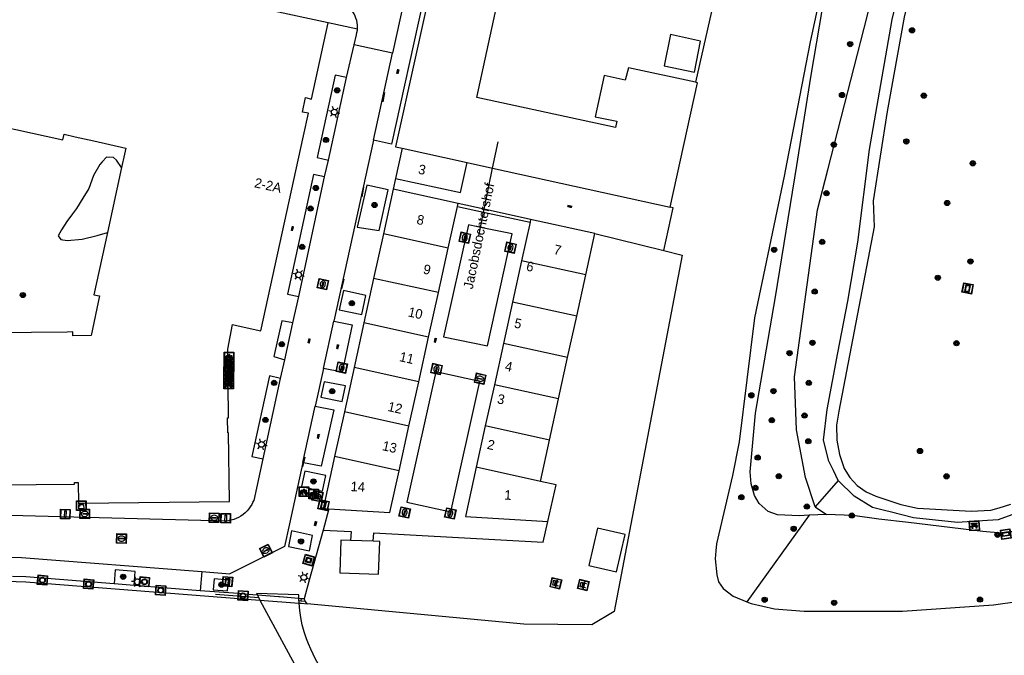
# Model space of a CAD drawing. Header units: metres. Extents: x 93870 to 95789, y 463036 to 464040.
# Tile 123 of 256: x 94387 to 94489, y 463469 to 463535. Entities that reach past the tile are written whole.
import ezdxf
from ezdxf.enums import TextEntityAlignment as Align

# ---------------------------------------------------------------- set-up
doc = ezdxf.new("R2010")
doc.units = ezdxf.units.M
doc.header["$LTSCALE"] = 25.4
for name, color, linetype in [('B_BEBOUWINGSGRENS_0', 1, 'Continuous'), ('B_TUSSENMUUR_0', 7, 'Continuous'), ('G_GRENS_ALGEMEEN_0', 7, 'Continuous'), ('K_KUNSTWERKGRENS_1', 1, 'Continuous'), ('Q_BANK_0', 7, 'Continuous'), ('Q_BOOM_0', 3, 'Continuous'), ('Q_BRANDKRAAN_0', 5, 'Continuous'), ('Q_CAI-KAST_0', 10, 'Continuous'), ('Q_FIETSENREK_0', 6, 'Continuous'), ('Q_INFORMATIEBORD_0', 7, 'Continuous'), ('Q_INSPECTIE_OF_RIOOLPUT_0', 253, 'Continuous'), ('Q_KOLK_0', 254, 'Continuous'), ('Q_KUNSTOBJECT_0', 7, 'Continuous'), ('Q_LICHTMAST_0', 2, 'Continuous'), ('Q_LIJNAFWATERING_LIJN_0', 7, 'Continuous'), ('Q_MEERRING_0', 7, 'Continuous'), ('Q_STRAATNAAMBORD_0', 7, 'Continuous'), ('S_GBKN_SYMBOOL_OV_GROOT_0', 7, 'Continuous'), ('T_CULTUURGRENS_0', 76, 'Continuous'), ('T_HEK_0', 57, 'Continuous'), ('T_HEK_LIJN_0', 6, 'Continuous'), ('V_WEGGRENS_0', 7, 'Continuous'), ('W_WATERGRENS_0', 5, 'Continuous'), ('Z_GBKN_HUISNUMMER_0', 252, 'Continuous'), ('Z_STRAATNAAM_0', 252, 'Continuous')]:
    doc.layers.add(name, color=color, linetype=linetype)
doc.layers.add('Q_PAAL_STEEN_0', color=7, linetype='Continuous', true_color=0xa97373)

# ---------------------------------------------------------------- blocks, each defined once
blk = doc.blocks.new('Q_INFORMATIEBORD')
for points in [[(-0.5, 0.5), (0.5, 0.5), (0.5, -0.5), (-0.5, -0.5)], [(-0.37, 0.22), (0.36, 0.22), (0.36, -0.21), (-0.37, -0.21)]]:
    blk.add_lwpolyline(points, close=True)
for points in [[(-0.44, 0.46), (0.44, 0.46, -0.414214), (0.46, 0.44), (0.46, -0.44, -0.414214), (0.44, -0.46), (-0.44, -0.46, -0.414214), (-0.46, -0.44), (-0.46, 0.44), (-0.46, 0.44), (-0.46, 0.45), (-0.46, 0.45), (-0.46, 0.45), (-0.46, 0.45), (-0.46, 0.45), (-0.46, 0.45), (-0.46, 0.46), (-0.46, 0.46), (-0.46, 0.46), (-0.45, 0.46), (-0.45, 0.46), (-0.45, 0.46), (-0.45, 0.46), (-0.45, 0.46), (-0.45, 0.46), (-0.44, 0.46), (-0.44, 0.46)], [(-0.29, 0.16), (0.28, 0.16, -0.414214), (0.3, 0.14), (0.3, -0.13, -0.414214), (0.28, -0.16), (-0.29, -0.16, -0.414214), (-0.31, -0.13), (-0.31, 0.14), (-0.31, 0.14), (-0.31, 0.14), (-0.31, 0.14), (-0.31, 0.15), (-0.31, 0.15), (-0.31, 0.15), (-0.3, 0.15), (-0.3, 0.15), (-0.3, 0.15), (-0.3, 0.16), (-0.3, 0.16), (-0.3, 0.16), (-0.3, 0.16), (-0.29, 0.16), (-0.29, 0.16), (-0.29, 0.16), (-0.29, 0.16), (-0.29, 0.16)]]:
    blk.add_lwpolyline(points, format="xyb")
blk = doc.blocks.new('Q_STRAATNAAMBORD')
for points in [[(-0.5, 0.5), (0.5, 0.5), (0.5, -0.5), (-0.5, -0.5)], [(-0.37, 0.22), (0.36, 0.22), (0.36, -0.21), (-0.37, -0.21)]]:
    blk.add_lwpolyline(points, close=True)
for points in [[(-0.44, 0.46), (0.44, 0.46, -0.414214), (0.46, 0.44), (0.46, -0.44, -0.414214), (0.44, -0.46), (-0.44, -0.46, -0.414214), (-0.46, -0.44), (-0.46, 0.44), (-0.46, 0.44), (-0.46, 0.45), (-0.46, 0.45), (-0.46, 0.45), (-0.46, 0.45), (-0.46, 0.45), (-0.46, 0.45), (-0.46, 0.46), (-0.46, 0.46), (-0.46, 0.46), (-0.45, 0.46), (-0.45, 0.46), (-0.45, 0.46), (-0.45, 0.46), (-0.45, 0.46), (-0.45, 0.46), (-0.44, 0.46), (-0.44, 0.46)], [(-0.29, 0.16), (0.28, 0.16, -0.414214), (0.3, 0.14), (0.3, -0.13, -0.414214), (0.28, -0.16), (-0.29, -0.16, -0.414214), (-0.31, -0.13), (-0.31, 0.14), (-0.31, 0.14), (-0.31, 0.14), (-0.31, 0.14), (-0.31, 0.15), (-0.31, 0.15), (-0.31, 0.15), (-0.3, 0.15), (-0.3, 0.15), (-0.3, 0.15), (-0.3, 0.16), (-0.3, 0.16), (-0.3, 0.16), (-0.3, 0.16), (-0.29, 0.16), (-0.29, 0.16), (-0.29, 0.16), (-0.29, 0.16), (-0.29, 0.16)]]:
    blk.add_lwpolyline(points, format="xyb")
blk = doc.blocks.new('Q_CAI-KAST')
for points in [[(-0.5, 0.5), (0.5, 0.5), (0.5, -0.5), (-0.5, -0.5)], [(-0.26, 0.26), (0.25, 0.26), (0.25, 0.19), (-0.26, 0.19)], [(-0.26, 0.11), (0.25, 0.11), (0.25, -0.33), (-0.26, -0.33)]]:
    blk.add_lwpolyline(points, close=True)
blk.add_lwpolyline([(-0.44, 0.46), (0.44, 0.46, -0.414214), (0.46, 0.44), (0.46, -0.44, -0.414214), (0.44, -0.46), (-0.44, -0.46, -0.414214), (-0.46, -0.44), (-0.46, 0.44), (-0.46, 0.44), (-0.46, 0.45), (-0.46, 0.45), (-0.46, 0.45), (-0.46, 0.45), (-0.46, 0.45), (-0.46, 0.45), (-0.46, 0.46), (-0.46, 0.46), (-0.46, 0.46), (-0.45, 0.46), (-0.45, 0.46), (-0.45, 0.46), (-0.45, 0.46), (-0.45, 0.46), (-0.45, 0.46), (-0.44, 0.46), (-0.44, 0.46)], format="xyb")
blk.add_circle((-0.18, -0.03), 0.0354)
blk = doc.blocks.new('Q_LICHTMAST')
for points in [[(-0.26, 0.15), (-0.52, 0.3)], [(0, 0.3), (0, 0.6)], [(0.26, 0.15), (0.52, 0.3)], [(-0.26, -0.15), (-0.52, -0.3)], [(0, -0.3), (0, -0.6)], [(0.26, -0.15), (0.52, -0.3)]]:
    blk.add_lwpolyline(points)
blk.add_circle((0, 0), 0.3)
blk = doc.blocks.new('Q_PAAL_STEEN')
for points in [[(-0.5, 0.5), (0.5, 0.5), (0.5, -0.5), (-0.5, -0.5)], [(-0.08, 0.33), (0.07, 0.33), (0.07, -0.33), (-0.08, -0.33)]]:
    blk.add_lwpolyline(points, close=True)
blk.add_lwpolyline([(-0.44, 0.46), (0.44, 0.46, -0.414214), (0.46, 0.44), (0.46, -0.44, -0.414214), (0.44, -0.46), (-0.44, -0.46, -0.414214), (-0.46, -0.44), (-0.46, 0.44), (-0.46, 0.44), (-0.46, 0.45), (-0.46, 0.45), (-0.46, 0.45), (-0.46, 0.45), (-0.46, 0.45), (-0.46, 0.45), (-0.46, 0.46), (-0.46, 0.46), (-0.46, 0.46), (-0.45, 0.46), (-0.45, 0.46), (-0.45, 0.46), (-0.45, 0.46), (-0.45, 0.46), (-0.45, 0.46), (-0.44, 0.46), (-0.44, 0.46)], format="xyb")
blk = doc.blocks.new('Q_KOLK')
blk.add_lwpolyline([(-0.5, 0.5), (0.5, 0.5), (0.5, -0.5), (-0.5, -0.5)], close=True)
for points in [[(-0.44, 0.46), (0.44, 0.46, -0.414214), (0.46, 0.44), (0.46, -0.44, -0.414214), (0.44, -0.46), (-0.44, -0.46, -0.414214), (-0.46, -0.44), (-0.46, 0.44, -0.414214), (-0.44, 0.46)], [(-0.34, 0.1, 0.380426), (-0.28, -0.18)], [(-0.01, 0.27, 0.240218), (-0.34, 0.1)], [(-0.19, 0.04, 0.853344), (-0.19, -0.03)], [(0.33, 0.11, 0.240191), (-0.01, 0.27)], [(0.18, -0.03, 0.849746), (0.18, 0.04)], [(0.27, -0.18, 0.380426), (0.33, 0.11)], [(-0.28, -0.18, 0.148452), (0.01, -0.26)], [(0.01, -0.26, 0.131742), (0.27, -0.18)]]:
    blk.add_lwpolyline(points, format="xyb")
for points in [[(-0.19, 0.04), (0.18, 0.04)], [(0.18, -0.03), (-0.19, -0.03)]]:
    blk.add_lwpolyline(points)
blk = doc.blocks.new('Q_INSPECTIE_OF_RIOOLPUT')
blk.add_lwpolyline([(-0.5, 0.5), (0.5, 0.5), (0.5, -0.5), (-0.5, -0.5)], close=True)
for points in [[(-0.44, 0.46), (0.44, 0.46, -0.414214), (0.46, 0.44), (0.46, -0.44, -0.414214), (0.44, -0.46), (-0.44, -0.46, -0.414214), (-0.46, -0.44), (-0.46, 0.44), (-0.46, 0.44), (-0.46, 0.45), (-0.46, 0.45), (-0.46, 0.45), (-0.46, 0.45), (-0.46, 0.45), (-0.46, 0.45), (-0.46, 0.46), (-0.46, 0.46), (-0.46, 0.46), (-0.45, 0.46), (-0.45, 0.46), (-0.45, 0.46), (-0.45, 0.46), (-0.45, 0.46), (-0.45, 0.46), (-0.44, 0.46), (-0.44, 0.46)], [(-0.34, 0.1, 0.380426), (-0.28, -0.18)], [(-0.01, 0.27, 0.240218), (-0.34, 0.1)], [(-0.19, 0.04, 0.853344), (-0.19, -0.03)], [(0.33, 0.11, 0.240191), (-0.01, 0.27)], [(0.18, -0.03, 0.849746), (0.18, 0.04)], [(0.27, -0.18, 0.380426), (0.33, 0.11)], [(-0.28, -0.18, 0.148452), (0.01, -0.26)], [(0.01, -0.26, 0.131742), (0.27, -0.18)]]:
    blk.add_lwpolyline(points, format="xyb")
for points in [[(-0.19, 0.04), (0.18, 0.04)], [(0.18, -0.03), (-0.19, -0.03)]]:
    blk.add_lwpolyline(points)
blk = doc.blocks.new('Q_BRANDKRAAN')
blk.add_lwpolyline([(-0.5, 0.5), (0.5, 0.5), (0.5, -0.5), (-0.5, -0.5)], close=True)
for points in [[(-0.44, 0.46), (0.44, 0.46, -0.414214), (0.46, 0.44), (0.46, -0.44, -0.414214), (0.44, -0.46), (-0.44, -0.46, -0.414214), (-0.46, -0.44), (-0.46, 0.44), (-0.46, 0.44), (-0.46, 0.45), (-0.46, 0.45), (-0.46, 0.45), (-0.46, 0.45), (-0.46, 0.45), (-0.46, 0.45), (-0.46, 0.46), (-0.46, 0.46), (-0.46, 0.46), (-0.45, 0.46), (-0.45, 0.46), (-0.45, 0.46), (-0.45, 0.46), (-0.45, 0.46), (-0.45, 0.46), (-0.44, 0.46), (-0.44, 0.46)], [(-0.34, 0.1, 0.380426), (-0.28, -0.18)], [(-0.01, 0.27, 0.240218), (-0.34, 0.1)], [(-0.19, 0.04, 0.853344), (-0.19, -0.03)], [(0.33, 0.11, 0.240191), (-0.01, 0.27)], [(0.18, -0.03, 0.849746), (0.18, 0.04)], [(0.27, -0.18, 0.380426), (0.33, 0.11)], [(-0.28, -0.18, 0.148452), (0.01, -0.26)], [(0.01, -0.26, 0.131742), (0.27, -0.18)]]:
    blk.add_lwpolyline(points, format="xyb")
for points in [[(-0.19, 0.04), (0.18, 0.04)], [(0.18, -0.03), (-0.19, -0.03)]]:
    blk.add_lwpolyline(points)
blk = doc.blocks.new('Q_MEERRING')
blk.add_lwpolyline([(-0.5, 0.5), (0.5, 0.5), (0.5, -0.5), (-0.5, -0.5)], close=True)
blk.add_lwpolyline([(-0.44, 0.46), (0.44, 0.46, -0.414214), (0.46, 0.44), (0.46, -0.44, -0.414214), (0.44, -0.46), (-0.44, -0.46, -0.414214), (-0.46, -0.44), (-0.46, 0.44), (-0.46, 0.44), (-0.46, 0.45), (-0.46, 0.45), (-0.46, 0.45), (-0.46, 0.45), (-0.46, 0.45), (-0.46, 0.45), (-0.46, 0.46), (-0.46, 0.46), (-0.46, 0.46), (-0.45, 0.46), (-0.45, 0.46), (-0.45, 0.46), (-0.45, 0.46), (-0.45, 0.46), (-0.45, 0.46), (-0.44, 0.46), (-0.44, 0.46)], format="xyb")
for radius in [0.3, 0.3, 0.25, 0.25]:
    blk.add_circle((0, 0), radius)
blk = doc.blocks.new('Q_FIETSENREK')
for points in [[(-0.5, 0.5), (0.5, 0.5), (0.5, -0.5), (-0.5, -0.5)], [(-0.06, 0.15), (0.18, 0.05), (0.04, -0.09)]]:
    blk.add_lwpolyline(points, close=True)
for points in [[(-0.44, 0.46), (0.44, 0.46, -0.414214), (0.46, 0.44), (0.46, -0.44, -0.414214), (0.44, -0.46), (-0.44, -0.46, -0.414214), (-0.46, -0.44), (-0.46, 0.44), (-0.46, 0.44), (-0.46, 0.45), (-0.46, 0.45), (-0.46, 0.45), (-0.46, 0.45), (-0.46, 0.45), (-0.46, 0.45), (-0.46, 0.46), (-0.46, 0.46), (-0.46, 0.46), (-0.45, 0.46), (-0.45, 0.46), (-0.45, 0.46), (-0.45, 0.46), (-0.45, 0.46), (-0.45, 0.46), (-0.44, 0.46), (-0.44, 0.46)], [(-0.18, 0.11, 0.847256), (-0.32, -0.14)], [(-0.19, 0.08, 0.842492), (-0.3, -0.12)], [(-0.17, 0.06, 0.053288), (-0.19, 0.08)], [(-0.19, -0.13, 0.502492), (-0.15, 0.04)], [(-0.15, 0.09, 0.06236), (-0.18, 0.11)], [(-0.16, -0.16, 0.494489), (-0.12, 0.07)], [(-0.32, -0.14, 0.089606), (-0.42, -0.35)], [(-0.3, -0.16, 0.110942), (-0.37, -0.35)], [(-0.29, -0.1, 0.006942), (-0.3, -0.12)], [(-0.3, -0.16, 0.02458), (-0.28, -0.17)], [(-0.21, -0.1, 0.381614), (-0.29, -0.1)], [(-0.22, -0.14, 0.533998), (-0.28, -0.14)], [(-0.28, -0.14, 0.009682), (-0.27, -0.14)], [(-0.28, -0.17, 0.148109), (-0.2, -0.17)], [(-0.27, -0.14, 0.120201), (-0.22, -0.14)], [(-0.22, -0.14, 0.003554), (-0.22, -0.14)], [(-0.19, -0.13, 0.017985), (-0.21, -0.1)], [(-0.12, -0.35, 0.075837), (-0.2, -0.17)], [(-0.08, -0.35, 0.094234), (-0.16, -0.16)], [(0.1, -0.16, 0.385208), (0.19, -0.33)], [(0.21, -0.05, 0.224648), (0.11, -0.13)], [(0.13, -0.17, 0.376993), (0.2, -0.3)], [(0.21, -0.09, 0.20829), (0.14, -0.14)], [(0.19, -0.33, 1), (0.29, -0.06)], [(0.2, -0.3, 1), (0.28, -0.09)], [(0.29, -0.06, 0.086253), (0.24, -0.05)], [(0.28, -0.09, 0.079305), (0.24, -0.08)]]:
    blk.add_lwpolyline(points, format="xyb")
for points in [[(-0.17, 0.06), (-0.26, -0.04), (-0.24, -0.06), (-0.15, 0.04)], [(0.08, 0.22), (0, 0.25), (-0.15, 0.09)], [(-0.12, 0.07), (-0.09, 0.11), (0.02, -0.13), (0.1, -0.16)], [(0.24, -0.05), (0.23, 0.05), (0.26, 0.09), (0.3, 0.08), (0.31, 0.11), (0.19, 0.15), (0.18, 0.12), (0.23, 0.1), (0.21, 0.08), (-0.04, 0.17), (0, 0.22), (0.07, 0.19), (0.08, 0.22)], [(0.21, -0.05), (0.2, 0.03), (0.06, -0.11)], [(-0.42, -0.35), (-0.37, -0.35)], [(-0.12, -0.35), (-0.08, -0.35)], [(0.06, -0.11), (0.11, -0.13)], [(0.13, -0.17), (0.25, -0.22), (0.24, -0.08)], [(0.14, -0.14), (0.22, -0.17), (0.21, -0.09)]]:
    blk.add_lwpolyline(points)
blk = doc.blocks.new('Q_BANK')
blk.add_lwpolyline([(-0.5, 0.5), (0.5, 0.5), (0.5, -0.5), (-0.5, -0.5)], close=True)
blk.add_lwpolyline([(-0.44, 0.46), (0.44, 0.46, -0.414214), (0.46, 0.44), (0.46, -0.44, -0.414214), (0.44, -0.46), (-0.44, -0.46, -0.414214), (-0.46, -0.44), (-0.46, 0.44), (-0.46, 0.44), (-0.46, 0.45), (-0.46, 0.45), (-0.46, 0.45), (-0.46, 0.45), (-0.46, 0.45), (-0.46, 0.45), (-0.46, 0.46), (-0.46, 0.46), (-0.46, 0.46), (-0.45, 0.46), (-0.45, 0.46), (-0.45, 0.46), (-0.45, 0.46), (-0.45, 0.46), (-0.45, 0.46), (-0.44, 0.46), (-0.44, 0.46)], format="xyb")
for points in [[(-0.27, 0.02), (-0.37, -0.08)], [(-0.18, 0.13), (-0.27, 0.13), (-0.27, 0.28)], [(-0.27, 0.28), (0.26, 0.28), (0.26, 0.13), (0.17, 0.13)], [(-0.18, 0.02), (-0.27, 0.02)], [(-0.27, 0.02), (-0.18, 0.02)], [(-0.18, 0.02), (-0.18, 0.13)], [(-0.18, 0.13), (-0.14, 0.13)], [(-0.14, 0.13), (-0.14, 0.02)], [(0.13, 0.13), (-0.14, 0.13)], [(0.13, 0.02), (-0.14, 0.02)], [(-0.14, 0.02), (0.13, 0.02)], [(0.13, 0.02), (-0.14, 0.02)], [(-0.14, 0.02), (0.13, 0.02)], [(-0.14, 0.02), (0.13, 0.02)], [(0.13, 0.02), (0.13, 0.13)], [(0.13, 0.13), (0.17, 0.13)], [(0.17, 0.13), (0.17, 0.02)], [(0.17, 0.02), (0.26, 0.02)], [(0.17, 0.02), (0.26, 0.02)], [(0.26, 0.02), (0.36, -0.08)], [(-0.24, -0.08), (-0.37, -0.08)], [(-0.19, -0.08), (-0.19, -0.27), (-0.24, -0.27), (-0.24, -0.08)], [(-0.24, -0.08), (-0.19, -0.08)], [(0.18, -0.08), (-0.19, -0.08)], [(0.23, -0.08), (0.23, -0.27), (0.18, -0.27), (0.18, -0.08)], [(0.18, -0.08), (0.23, -0.08)], [(0.36, -0.08), (0.23, -0.08)]]:
    blk.add_lwpolyline(points)
blk = doc.blocks.new('Q_KUNSTOBJECT')
for points in [[(-0.5, 0.5), (0.5, 0.5), (0.5, -0.5), (-0.5, -0.5)], [(-0.18, 0.18), (0.18, 0.18), (0.18, -0.18), (-0.18, -0.18)]]:
    blk.add_lwpolyline(points, close=True)
for points in [[(-0.44, 0.46), (0.44, 0.46, -0.414214), (0.46, 0.44), (0.46, -0.44, -0.414214), (0.44, -0.46), (-0.44, -0.46, -0.414214), (-0.46, -0.44), (-0.46, 0.44), (-0.46, 0.44), (-0.46, 0.45), (-0.46, 0.45), (-0.46, 0.45), (-0.46, 0.45), (-0.46, 0.45), (-0.46, 0.45), (-0.46, 0.46), (-0.46, 0.46), (-0.46, 0.46), (-0.45, 0.46), (-0.45, 0.46), (-0.45, 0.46), (-0.45, 0.46), (-0.45, 0.46), (-0.45, 0.46), (-0.44, 0.46), (-0.44, 0.46)], [(-0.24, 0.27), (0.24, 0.27, -0.414214), (0.26, 0.25), (0.26, -0.24, -0.414214), (0.24, -0.26), (-0.24, -0.26, -0.414214), (-0.27, -0.24), (-0.27, 0.25, -0.414214), (-0.24, 0.27)]]:
    blk.add_lwpolyline(points, format="xyb")
blk = doc.blocks.new('Q_BOOM')
for radius in [0.27, 0.18, 0.09]:
    blk.add_circle((0, 0), radius)
blk = doc.blocks.new('S_GBKN_SYMBOOL_OV_GROOT')
for points in [[(-0.21875, 0.0625), (0.21875, 0.0625)], [(-0.21875, 0), (0.21875, 0)], [(-0.1875, 0.0625), (-0.1875, 0)], [(-0.125, 0.09375), (-0.125, 0.0625)], [(-0.125, 0), (-0.125, -0.0625)], [(-0.0625, 0.0625), (-0.0625, 0)], [(0, 0.09375), (0, 0.0625)], [(0, 0), (0, -0.0625)], [(0.0625, 0.0625), (0.0625, 0)], [(0.125, 0.09375), (0.125, 0.0625)], [(0.125, 0), (0.125, -0.0625)], [(0.1875, 0.0625), (0.1875, 0)], [(-0.21875, -0.0625), (0.21875, -0.0625)], [(-0.1875, -0.0625), (-0.1875, -0.09375)], [(-0.0625, -0.0625), (-0.0625, -0.09375)], [(0.0625, -0.0625), (0.0625, -0.09375)], [(0.1875, -0.0625), (0.1875, -0.09375)]]:
    blk.add_lwpolyline(points)

msp = doc.modelspace()

# ---------------------------------------------------------------- linework, layer by layer
at = {"layer": 'B_BEBOUWINGSGRENS_0'}
for p, q in [((94419.09, 463535.1), (94402.92, 463538.6)), ((94454.7, 463533.88), (94454.05, 463530.64)), ((94426.79, 463522.04), (94426.11, 463518.91)), ((94397.6, 463520.03), (94396.13, 463513.28)), ((94433.56, 463520.55), (94436.2, 463519.97)), ((94436.2, 463519.97), (94454.68, 463515.91)), ((94425.85, 463517.77), (94424.84, 463513.13)), ((94432.62, 463516.29), (94425.85, 463517.77)), ((94431.59, 463511.64), (94432.55, 463515.99)), ((94432.55, 463515.99), (94432.62, 463516.29)), ((94440.15, 463514.63), (94440.09, 463514.34)), ((94446.83, 463513.17), (94440.15, 463514.63)), ((94440.09, 463514.34), (94439.21, 463510.33)), ((94424.84, 463513.13), (94423.82, 463508.5)), ((94445.89, 463508.87), (94446.83, 463513.17)), ((94430.56, 463507.01), (94431.59, 463511.64)), ((94439.21, 463510.33), (94438.27, 463506.03)), ((94423.82, 463508.5), (94422.81, 463503.86)), ((94444.94, 463504.57), (94445.89, 463508.87)), ((94429.53, 463502.37), (94430.56, 463507.01)), ((94438.27, 463506.03), (94437.32, 463501.73)), ((94444, 463500.26), (94444.94, 463504.57)), ((94422.81, 463503.86), (94421.79, 463499.23)), ((94428.51, 463497.74), (94429.53, 463502.37)), ((94437.32, 463501.73), (94436.38, 463497.43)), ((94443.06, 463495.96), (94444, 463500.26)), ((94421.79, 463499.23), (94420.78, 463494.59)), ((94427.48, 463493.1), (94428.51, 463497.74)), ((94436.38, 463497.43), (94435.43, 463493.13)), ((94442.11, 463491.66), (94443.06, 463495.96)), ((94420.78, 463494.59), (94419.76, 463489.96)), ((94426.46, 463488.47), (94427.48, 463493.1)), ((94435.43, 463493.13), (94434.49, 463488.83)), ((94441.17, 463487.36), (94442.11, 463491.66)), ((94442.79, 463487.01), (94441.17, 463487.36)), ((94441.93, 463483.2), (94442.79, 463487.01)), ((94447.1, 463482.5), (94446.2, 463478.6)), ((94423.78, 463481.14), (94421.42, 463481.21))]:
    msp.add_line(p, q, dxfattribs=at)
for points in [[(94457.3, 463528.92), (94450.32, 463530.43), (94449.98, 463529.14), (94447.79, 463529.61), (94446.86, 463525.33), (94449.11, 463524.85), (94448.97, 463524.19), (94434.55, 463527.32), (94442.92, 463565.85), (94443.28, 463565.7), (94443.28, 463565.92), (94457.33, 463562.72), (94455.97, 463556.44), (94460.8, 463555.39), (94460.5, 463554.02)], [(94429.79, 463538.97), (94428.13, 463531.43), (94426.1, 463522.18), (94426.79, 463522.04)], [(94408.82, 463485.28), (94408.74, 463492.42), (94408.64, 463492.42), (94408.62, 463493.98), (94408.72, 463493.98), (94408.64, 463501.12), (94409.14, 463503.69), (94410.04, 463503.49), (94412.09, 463503.04), (94416.53, 463523.35), (94417.03, 463525.68), (94416.42, 463525.81), (94416.75, 463527.31), (94417.36, 463527.17), (94419.09, 463535.1)], [(94454.05, 463530.64), (94457.18, 463529.96), (94457.83, 463533.2), (94454.7, 463533.88)], [(94454.68, 463515.91), (94457.51, 463528.87), (94457.3, 463528.92)], [(94380.35, 463525.35), (94380.6, 463525.29), (94381.21, 463525.16), (94385.94, 463524.12), (94386.61, 463523.98), (94391.49, 463522.91), (94391.62, 463523.5), (94392.79, 463523.24), (94394.7, 463522.81), (94398.05, 463522.06), (94397.91, 463521.43), (94397.6, 463520.03)], [(94426.11, 463518.91), (94432.87, 463517.42), (94433.56, 463520.55)], [(94396.13, 463513.28), (94394.71, 463506.8), (94395.29, 463506.68), (94394.43, 463502.56), (94392.54, 463502.53), (94392.53, 463502.93), (94391.93, 463502.9), (94380.79, 463502.79)], [(94419.76, 463489.96), (94418.57, 463484.52), (94419.16, 463484.49)], [(94419.16, 463484.49), (94425.49, 463484.11), (94426.46, 463488.47)], [(94434.49, 463488.83), (94433.36, 463483.7), (94441.93, 463483.2)], [(94350.4, 463486.62), (94358.51, 463486.73), (94358.51, 463486.83), (94362.33, 463486.88), (94362.33, 463486.77), (94370.28, 463486.85), (94370.28, 463486.95), (94373.48, 463486.99), (94373.48, 463486.89), (94381.58, 463486.97), (94381.58, 463487.07), (94384.67, 463487.1), (94384.68, 463487), (94392.72, 463487.09), (94392.72, 463487.23), (94393.09, 463487.23), (94393.12, 463485.09), (94408.82, 463485.28)], [(94446.2, 463478.6), (94449.09, 463477.93), (94449.99, 463481.83), (94447.1, 463482.5)], [(94421.42, 463481.21), (94420.42, 463481.24), (94420.31, 463477.85), (94424.31, 463477.72), (94424.48, 463481.12), (94423.78, 463481.14)]]:
    msp.add_lwpolyline(points, dxfattribs=at)
at = {"layer": 'B_TUSSENMUUR_0'}
for p, q in [((94426.79, 463522.04), (94433.56, 463520.55)), ((94431.59, 463511.64), (94424.84, 463513.13)), ((94445.89, 463508.87), (94439.21, 463510.33)), ((94430.56, 463507.01), (94423.82, 463508.5)), ((94444.94, 463504.57), (94438.27, 463506.03)), ((94429.53, 463502.37), (94422.81, 463503.86)), ((94444, 463500.26), (94437.32, 463501.73)), ((94428.51, 463497.74), (94421.79, 463499.23)), ((94443.06, 463495.96), (94436.38, 463497.43)), ((94427.48, 463493.1), (94420.78, 463494.59)), ((94442.11, 463491.66), (94435.43, 463493.13)), ((94426.46, 463488.47), (94419.76, 463489.96)), ((94441.17, 463487.36), (94434.49, 463488.83))]:
    msp.add_line(p, q, dxfattribs=at)
at = {"layer": 'G_GRENS_ALGEMEEN_0'}
for p, q in [((94432.55, 463515.99), (94435.26, 463515.4)), ((94435.32, 463515.69), (94432.62, 463516.29)), ((94440.15, 463514.63), (94435.32, 463515.69)), ((94435.26, 463515.4), (94440.09, 463514.34)), ((94398.92, 463476.52), (94396.82, 463476.69)), ((94416.75, 463474.86), (94416.6, 463475.13)), ((94416.89, 463474.61), (94416.75, 463474.86))]:
    msp.add_line(p, q, dxfattribs=at)
for points in [[(94397.6, 463520.03), (94397.08, 463520.79), (94396.75, 463521.07), (94396.03, 463521.12), (94395.59, 463520.62), (94395.33, 463520.34), (94394.67, 463519.2), (94394.2, 463517.87), (94393.58, 463516.83), (94392.92, 463515.77), (94392.49, 463515.2), (94391.92, 463514.43), (94391.36, 463513.54), (94391, 463512.92), (94391.3, 463512.53), (94391.93, 463512.44), (94393.49, 463512.58), (94395.05, 463512.95), (94396.13, 463513.28)], [(94434.93, 463513.81), (94433.68, 463514.07), (94431.1, 463502.41), (94435.66, 463501.47)], [(94435.66, 463501.47), (94438.24, 463513.12), (94434.93, 463513.81)], [(94434.85, 463497.76), (94430.3, 463498.77), (94427.29, 463485.2)], [(94427.29, 463485.2), (94431.84, 463484.19), (94434.85, 463497.76)], [(94423.78, 463481.14), (94423.83, 463482), (94441.44, 463481.03), (94441.93, 463483.2)], [(94418.56, 463482.29), (94421.47, 463482.14), (94421.42, 463481.21)]]:
    msp.add_lwpolyline(points, dxfattribs=at)
at = {"layer": 'K_KUNSTWERKGRENS_1'}
for p, q in [((94411.73, 463475.51), (94411.87, 463475.25)), ((94411.87, 463475.25), (94412, 463475.01))]:
    msp.add_line(p, q, dxfattribs=at)
for points in [[(94416.04, 463475.17), (94416.04, 463475.25), (94416.04, 463475.32), (94416.04, 463475.4), (94416.04, 463475.48), (94416.04, 463475.56), (94411.64, 463475.68), (94411.73, 463475.51)], [(94412, 463475.01), (94416.54, 463466.59), (94417.52, 463464.81), (94420.39, 463459.6), (94420.61, 463459.2), (94420.81, 463458.79), (94421, 463458.37), (94421.17, 463457.94), (94421.32, 463457.51), (94421.55, 463456.76), (94421.73, 463455.99), (94421.87, 463455.22), (94421.95, 463454.44), (94421.98, 463453.65)], [(94416.05, 463474.92), (94416.05, 463474.97), (94416.05, 463475.02), (94416.05, 463475.07), (94416.04, 463475.12), (94416.04, 463475.17)], [(94416.07, 463474.69), (94416.06, 463474.74), (94416.06, 463474.78), (94416.06, 463474.83), (94416.06, 463474.87), (94416.05, 463474.92)], [(94426.17, 463453.53), (94421.56, 463461.98), (94418.06, 463468.36), (94417.79, 463468.87), (94417.53, 463469.39), (94417.28, 463469.91), (94417.05, 463470.44), (94416.82, 463470.97), (94416.59, 463471.7), (94416.4, 463472.43), (94416.25, 463473.18), (94416.14, 463473.93), (94416.07, 463474.69)]]:
    msp.add_lwpolyline(points, dxfattribs=at)
at = {"layer": 'Q_LIJNAFWATERING_LIJN_0'}
for p, q in [((94424.96, 463527.85), (94424.76, 463526.86)), ((94422.77, 463518), (94422.6, 463517)), ((94420.71, 463508.42), (94420.48, 463507.42)), ((94416.53, 463489.3), (94416.43, 463488.89)), ((94416.67, 463489.89), (94416.53, 463489.3))]:
    msp.add_line(p, q, dxfattribs=at)
at = {"layer": 'T_CULTUURGRENS_0'}
for p, q in [((94472.15, 463487.46), (94469.74, 463484.7)), ((94469.12, 463483.83), (94462.65, 463474.83)), ((94470.94, 463483.92), (94469.12, 463483.83)), ((94469.74, 463484.7), (94470.94, 463483.92))]:
    msp.add_line(p, q, dxfattribs=at)
for points in [[(94469.74, 463484.7), (94468.75, 463487.77), (94467.8, 463492.72), (94467.59, 463498.25), (94470, 463515.62), (94471.07, 463519.8), (94475.2, 463535.89), (94480.89, 463561.25), (94483.02, 463574.15), (94485.12, 463585.58), (94485.17, 463585.88), (94487.03, 463598.17), (94486.63, 463601.21), (94486.28, 463605.82)], [(94469.12, 463483.83), (94468.08, 463483.78), (94465.84, 463483.87), (94464.87, 463484.24), (94463.93, 463485.06), (94463.42, 463485.88), (94463.08, 463487.12), (94462.97, 463488.36), (94463.55, 463494.46), (94465.61, 463506.59), (94467.84, 463520.24), (94469.28, 463529.43), (94470.52, 463536.6), (94471.13, 463539.78), (94475.75, 463555.6)], [(94501.5, 463497.34), (94497.48, 463490.69), (94496.94, 463489.94), (94492.35, 463483.52), (94491.6, 463482.83), (94490.78, 463482.3), (94489.98, 463482.08), (94489.14, 463481.96), (94487.17, 463482.15), (94479.46, 463483.07), (94476.37, 463483.44), (94473.65, 463483.81), (94470.94, 463483.92)]]:
    msp.add_lwpolyline(points, dxfattribs=at)
at = {"layer": 'T_HEK_0'}
for p, q in [((94446.83, 463513.17), (94453.99, 463511.39)), ((94419.16, 463484.49), (94418.56, 463482.29)), ((94418.56, 463482.29), (94417.13, 463477.07)), ((94417.13, 463477.07), (94416.6, 463475.13))]:
    msp.add_line(p, q, dxfattribs=at)
msp.add_lwpolyline([(94453.99, 463511.39), (94454.97, 463515.85), (94454.68, 463515.91)], dxfattribs=at)
at = {"layer": 'T_HEK_LIJN_0'}
for p, q in [((94411.87, 463475.25), (94407.37, 463475.6)), ((94416.25, 463474.9), (94416.05, 463474.92)), ((94416.25, 463474.9), (94416.33, 463475.15)), ((94416.75, 463474.86), (94416.25, 463474.9))]:
    msp.add_line(p, q, dxfattribs=at)
at = {"layer": 'V_WEGGRENS_0'}
for p, q in [((94426.99, 463537.51), (94425.77, 463531.95)), ((94422.13, 463534.44), (94419.09, 463535.1)), ((94421, 463529.42), (94421.81, 463532.82)), ((94425.77, 463531.95), (94421.81, 463532.82)), ((94423.8, 463522.9), (94425.77, 463531.95)), ((94419.12, 463520.81), (94421, 463529.42)), ((94423.8, 463522.9), (94419.67, 463504.04)), ((94418.72, 463519.06), (94419.12, 463520.81)), ((94416.03, 463506.61), (94418.72, 463519.06)), ((94426.11, 463518.91), (94425.85, 463517.77)), ((94425.33, 463517.72), (94423.13, 463518.2)), ((94415.41, 463503.86), (94416.03, 463506.61)), ((94420.69, 463507.25), (94420.22, 463505.23)), ((94414.59, 463500.03), (94415.41, 463503.86)), ((94418.61, 463499.13), (94419.67, 463504.04)), ((94414.15, 463498.09), (94414.59, 463500.03)), ((94418.61, 463499.13), (94417.74, 463495.21)), ((94412.33, 463489.71), (94414.15, 463498.09)), ((94418.67, 463497.73), (94418.33, 463496.12)), ((94416.47, 463489.32), (94417.74, 463495.21)), ((94416.47, 463489.32), (94415.07, 463482.96)), ((94416.53, 463489.3), (94416.47, 463489.32)), ((94416.65, 463488.42), (94416.3, 463486.83)), ((94408.47, 463483.21), (94350.43, 463484.73)), ((94415.29, 463482.21), (94414.95, 463480.6)), ((94398.92, 463476.52), (94399.03, 463477.98)), ((94405.94, 463477.97), (94405.79, 463475.98)), ((94405.94, 463477.97), (94408.88, 463477.74)), ((94405.79, 463475.98), (94398.92, 463476.52)), ((94409.26, 463475.71), (94405.79, 463475.98)), ((94416.33, 463475.15), (94416.04, 463475.17)), ((94416.6, 463475.13), (94416.33, 463475.15))]:
    msp.add_line(p, q, dxfattribs=at)
for points in [[(94485.32, 463563.45), (94484.69, 463562.87), (94484.08, 463561.09), (94482.56, 463551.04), (94479.02, 463535.7), (94477.24, 463525.87), (94475.78, 463516.58), (94475.88, 463513.87), (94472.2, 463494.69), (94471.98, 463493.2), (94471.99, 463491.67), (94472.26, 463490.16), (94472.76, 463488.72), (94473.35, 463487.76), (94474.12, 463486.94), (94475.04, 463486.28), (94476.06, 463485.82), (94478.64, 463484.96), (94480.39, 463484.59), (94485.96, 463484.27), (94488.03, 463484.37), (94488.9, 463484.6), (94490.09, 463485)], [(94472.15, 463487.46), (94471.64, 463488.5), (94471.17, 463489.47), (94470.62, 463491.65), (94471.01, 463494.86), (94472.09, 463500.75), (94473.14, 463506.13), (94474.17, 463512.27), (94475.41, 463521.9), (94477.76, 463535.44), (94481.39, 463550.84)], [(94422.13, 463534.44), (94422.14, 463534.59), (94422.13, 463534.84), (94422.11, 463535.09), (94422.06, 463535.33), (94421.98, 463535.57), (94421.89, 463535.8), (94421.78, 463536.02), (94421.64, 463536.24), (94421.49, 463536.43), (94421.32, 463536.62), (94421.14, 463536.79), (94420.94, 463536.94), (94420.73, 463537.08), (94420.51, 463537.19), (94420.28, 463537.29), (94420.04, 463537.37), (94419.8, 463537.42), (94417.51, 463537.92)], [(94427.05, 463537.49), (94428.9, 463537.11), (94425.69, 463522.47), (94423.8, 463522.9)], [(94421.81, 463532.82), (94422.03, 463533.85), (94422.09, 463534.09), (94422.13, 463534.34), (94422.13, 463534.44)], [(94421, 463529.42), (94419.82, 463529.66), (94417.96, 463521.07), (94419.12, 463520.81)], [(94418.72, 463519.06), (94417.55, 463519.3), (94414.85, 463506.87), (94416.03, 463506.61)], [(94423.13, 463518.2), (94422.12, 463513.84), (94424.41, 463513.47), (94425.33, 463517.72)], [(94420.22, 463505.23), (94422.61, 463504.75), (94423.01, 463506.72), (94420.69, 463507.25)], [(94415.41, 463503.86), (94414.26, 463504.07), (94413.43, 463500.36), (94414.59, 463500.03)], [(94419.67, 463504.04), (94421.58, 463503.65), (94420.53, 463498.73), (94418.61, 463499.13)], [(94414.15, 463498.09), (94412.99, 463498.34), (94411.16, 463489.97), (94412.33, 463489.71)], [(94418.33, 463496.12), (94420.53, 463495.69), (94420.88, 463497.3), (94418.67, 463497.73)], [(94499.03, 463496.63), (94498.59, 463495.24), (94496.01, 463489.97), (94494.67, 463487.91), (94493.1, 463486.01), (94492.83, 463485.74), (94491.33, 463484.31), (94488.78, 463483.35), (94486.03, 463483.17), (94484.55, 463483.08), (94479.99, 463483.56), (94477.54, 463484.19)], [(94417.74, 463495.21), (94419.69, 463494.81), (94418.35, 463488.93), (94416.53, 463489.3)], [(94411.26, 463485.2), (94411.38, 463485.39), (94412.33, 463489.71)], [(94416.3, 463486.83), (94418.5, 463486.36), (94418.86, 463487.98), (94416.65, 463488.42)], [(94477.54, 463484.19), (94477.11, 463484.3), (94475.7, 463484.65), (94473.79, 463485.82), (94472.15, 463487.46)], [(94411.26, 463485.2), (94411.14, 463484.95), (94410.99, 463484.72), (94410.83, 463484.49), (94410.65, 463484.28), (94410.46, 463484.09), (94410.24, 463483.91), (94410.02, 463483.75), (94409.78, 463483.61), (94409.53, 463483.49), (94409.27, 463483.39), (94409.01, 463483.31), (94408.74, 463483.25), (94408.47, 463483.21)], [(94415.07, 463482.96), (94414.55, 463480.6), (94408.88, 463477.74)], [(94414.95, 463480.6), (94417.14, 463480.14), (94417.47, 463481.73), (94415.29, 463482.21)], [(94336.62, 463480.19), (94352.72, 463480.07), (94373.39, 463479.84), (94387.19, 463479.45), (94405.94, 463477.97)], [(94399.03, 463477.98), (94396.93, 463478.14), (94396.82, 463476.69)], [(94396.82, 463476.69), (94387.63, 463477.41), (94386.26, 463477.45)], [(94408.71, 463477.09), (94407.22, 463477.23), (94407.12, 463476.08), (94408.61, 463475.96), (94408.71, 463477.09)], [(94411.73, 463475.51), (94411.26, 463475.55), (94409.26, 463475.71)], [(94416.04, 463475.17), (94414.03, 463475.33), (94413.94, 463475.34), (94411.73, 463475.51)]]:
    msp.add_lwpolyline(points, dxfattribs=at)
at = {"layer": 'W_WATERGRENS_0'}
for p, q in [((94455.9, 463510.92), (94448.83, 463473.83)), ((94453.99, 463511.39), (94455.9, 463510.92)), ((94412, 463475.01), (94416.07, 463474.69))]:
    msp.add_line(p, q, dxfattribs=at)
for points in [[(94483.66, 463601.25), (94483.71, 463599.99), (94481.07, 463586.62), (94477.51, 463568.57), (94472.69, 463549.14), (94469.22, 463533.13), (94466.81, 463520.6), (94466.53, 463519.14), (94463.42, 463504.4), (94461.84, 463491.47), (94461.15, 463487.97), (94459.47, 463480.87), (94459.41, 463480.15)], [(94464.36, 463550.29), (94465.36, 463550.07), (94464.21, 463544.07), (94462.86, 463544.29), (94460.39, 463542.58), (94457.3, 463528.92)], [(94462.65, 463474.83), (94463.1, 463474.64), (94465.5, 463474.11), (94468.59, 463473.85), (94478.82, 463473.86), (94488.28, 463474.51), (94490.77, 463474.85), (94492.47, 463475.38), (94494.17, 463476.26), (94495.58, 463477.41), (94496.54, 463478.52), (94497.54, 463480.04), (94497.96, 463480.85)], [(94459.41, 463480.15), (94459.33, 463479.29), (94459.51, 463477.62), (94459.7, 463476.91), (94460.17, 463476.21), (94461.21, 463475.42), (94462.65, 463474.83)], [(94337.34, 463477.65), (94349.53, 463477.56), (94373.25, 463477.32), (94377.52, 463477.21), (94382.62, 463477.07), (94387.64, 463476.92), (94412, 463475.01)], [(94416.07, 463474.69), (94416.33, 463474.67), (94416.89, 463474.61)], [(94448.83, 463473.83), (94446.53, 463472.43), (94439.45, 463472.5), (94416.89, 463474.61)]]:
    msp.add_lwpolyline(points, dxfattribs=at)
at = {"layer": 'Z_STRAATNAAM_0'}
for p, q in [((94436.2, 463519.97), (94436.77, 463522.72)), ((94435.32, 463515.69), (94436.2, 463519.97)), ((94435.26, 463515.4), (94435.32, 463515.69)), ((94434.93, 463513.81), (94435.26, 463515.4)), ((94434.75, 463512.92), (94434.93, 463513.81))]:
    msp.add_line(p, q, dxfattribs=at)

# ---------------------------------------------------------------- block references
at = {"layer": 'Q_BANK_0'}
for p, rotation in [((94486.31, 463482.75), 3.663264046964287), ((94442.78, 463476.75), 76.96780657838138), ((94445.63, 463476.57), 76.96780657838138)]:
    msp.add_blockref('Q_BANK', p, dxfattribs=dict(at, rotation=rotation))
at = {"layer": 'Q_BOOM_0'}
for p, rotation in [((94479.82, 463534.32), 79.7136198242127), ((94473.38, 463532.88), 75.61072369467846), ((94420.02, 463528.07), 77.77817018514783), ((94472.54, 463527.59), 75.61072369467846), ((94481.04, 463527.52), 79.7136198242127), ((94418.86, 463522.91), 77.77817018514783), ((94471.68, 463522.42), 75.61072369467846), ((94479.23, 463522.75), 81.0663158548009), ((94486.14, 463520.47), 81.06631585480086), ((94417.81, 463517.9), 77.76468366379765), ((94470.92, 463517.36), 75.61596717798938), ((94483.47, 463516.34), 81.0663158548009), ((94417.26, 463515.77), 77.76468366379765), ((94423.92, 463516.13), 77.80579995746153), ((94470.48, 463512.3), 82.1009277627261), ((94416.38, 463511.78), 77.76468366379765), ((94465.48, 463511.47), 78.10370150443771), ((94485.9, 463510.26), 79.14007333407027), ((94482.5, 463508.56), 79.14007333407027), ((94469.7, 463507.13), 82.1009277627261), ((94387.34, 463506.76), 0.606499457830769), ((94421.56, 463505.91), 168.6300719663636), ((94414.27, 463501.64), 77.33724756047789), ((94469.46, 463501.79), 82.10092776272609), ((94484.44, 463501.75), 79.14007333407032), ((94467.08, 463500.72), 82.1009277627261), ((94413.47, 463497.62), 77.73352315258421), ((94469.08, 463497.62), 92.17474411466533), ((94419.51, 463496.75), 169.035429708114), ((94463.11, 463496.32), 83.03649813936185), ((94465.41, 463496.76), 80.34245120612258), ((94412.57, 463493.76), 77.68746748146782), ((94468.64, 463494.22), 92.17474411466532), ((94465.23, 463493.73), 84.57607417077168), ((94469.03, 463491.54), 100.864059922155), ((94463.77, 463489.84), 84.5760741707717), ((94480.65, 463490.53), 168.1163092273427), ((94465.96, 463487.9), 100.864059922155), ((94483.41, 463487.89), 176.6926158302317), ((94417.56, 463487.36), 167.9996697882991), ((94463.53, 463486.69), 105.2903006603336), ((94462.07, 463485.71), 105.2903006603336), ((94468.88, 463484.74), 107.8732434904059), ((94473.55, 463483.81), 177.6579627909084), ((94467.51, 463482.43), 54.30130855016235), ((94488.72, 463481.8), 174.7216673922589), ((94416.27, 463481.11), 168.1377151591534), ((94397.77, 463477.43), 175.6138192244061), ((94407.99, 463476.61), 174.6845701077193), ((94464.49, 463475.04), 167.5473328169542), ((94471.72, 463474.72), 0.03921681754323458), ((94486.89, 463475.06), 3.935005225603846)]:
    msp.add_blockref('Q_BOOM', p, dxfattribs=dict(at, rotation=rotation))
at = {"layer": 'Q_BRANDKRAAN_0', "rotation": 167.9996697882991}
msp.add_blockref('Q_BRANDKRAAN', (94417.97, 463485.81), dxfattribs=at)
at = {"layer": 'Q_CAI-KAST_0', "rotation": 0.7004292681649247}
msp.add_blockref('Q_CAI-KAST', (94393.41, 463484.84), dxfattribs=at)
at = {"layer": 'Q_FIETSENREK_0'}
for p in [(94408.79, 463500.31), (94408.79, 463499.81), (94408.75, 463498.8), (94408.78, 463499.31), (94408.74, 463497.97), (94408.75, 463498.39), (94408.74, 463497.49), (94416.57, 463486.3), (94417.59, 463486.06)]:
    msp.add_blockref('Q_FIETSENREK', p, dxfattribs=at)
at = {"layer": 'Q_INFORMATIEBORD_0'}
for p, rotation in [((94485.6, 463507.45), 79.14007333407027), ((94489.58, 463481.87), 7.968277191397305), ((94408.62, 463476.92), 85.19862786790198)]:
    msp.add_blockref('Q_INFORMATIEBORD', p, dxfattribs=dict(at, rotation=rotation))
at = {"layer": 'Q_INSPECTIE_OF_RIOOLPUT_0'}
for p, rotation in [((94418.54, 463507.89), 77.64985873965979), ((94397.59, 463481.41), 178.4976790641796), ((94412.62, 463480.16), 26.73033088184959)]:
    msp.add_blockref('Q_INSPECTIE_OF_RIOOLPUT', p, dxfattribs=dict(at, rotation=rotation))
at = {"layer": 'Q_KOLK_0'}
for p, rotation in [((94433.3, 463512.73), 77.51751061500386), ((94438.06, 463511.69), 77.51751061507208), ((94420.5, 463499.2), 77.99919775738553), ((94430.36, 463499.06), 77.480581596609), ((94434.9, 463498.05), 167.4818616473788), ((94393.77, 463483.98), 178.4976790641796), ((94407.24, 463483.58), 178.4976790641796), ((94427.05, 463484.13), 77.480581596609), ((94431.8, 463484.02), 77.480581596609)]:
    msp.add_blockref('Q_KOLK', p, dxfattribs=dict(at, rotation=rotation))
at = {"layer": 'Q_KUNSTOBJECT_0', "rotation": 74.70868687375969}
msp.add_blockref('Q_KUNSTOBJECT', (94417.07, 463479.16), dxfattribs=at)
at = {"layer": 'Q_LICHTMAST_0'}
for p, rotation in [((94419.73, 463525.81), 77.6241987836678), ((94416.02, 463508.87), 77.79620340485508), ((94412.16, 463491.21), 77.73352315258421), ((94416.56, 463477.37), 74.70868687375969), ((94399.25, 463476.91), 85.57428673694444)]:
    msp.add_blockref('Q_LICHTMAST', p, dxfattribs=dict(at, rotation=rotation))
at = {"layer": 'Q_MEERRING_0'}
for p, rotation in [((94389.37, 463477.08), 175.4897613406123), ((94394.17, 463476.67), 175.4897613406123), ((94399.98, 463476.91), 175.4947412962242), ((94401.67, 463476.02), 175.5185571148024), ((94410.23, 463475.46), 175.4875084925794)]:
    msp.add_blockref('Q_MEERRING', p, dxfattribs=dict(at, rotation=rotation))
at = {"layer": 'Q_PAAL_STEEN_0', "rotation": 178.4976790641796}
for p in [(94391.75, 463483.96), (94408.43, 463483.52)]:
    msp.add_blockref('Q_PAAL_STEEN', p, dxfattribs=at)
at = {"layer": 'Q_STRAATNAAMBORD_0', "rotation": 77.63985006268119}
msp.add_blockref('Q_STRAATNAAMBORD', (94418.6, 463484.88), dxfattribs=at)
at = {"layer": 'S_GBKN_SYMBOOL_OV_GROOT_0'}
for p, rotation in [((94426.35, 463530.04), 77.70659243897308), ((94444.23, 463515.97), 167.6358244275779), ((94415.38, 463513.69), 77.76468366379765), ((94430.25, 463502.06), 77.51310101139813), ((94417.12, 463502), 77.89705722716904), ((94420.09, 463501.39), 77.80405174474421), ((94418.08, 463492.06), 77.14271464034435), ((94417.79, 463482.98), 74.70282854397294)]:
    msp.add_blockref('S_GBKN_SYMBOOL_OV_GROOT', p, dxfattribs=dict(at, rotation=rotation))

# ---------------------------------------------------------------- texts
at = {"layer": 'Z_GBKN_HUISNUMMER_0', "linetype": 'Continuous'}
for s, rotation, p in [('3', 347.6, (94428.86, 463519.82)), ('2-2A', 347.7, (94412.84, 463518.19)), ('8', 347.6, (94428.7, 463514.59)), ('7', 347.6, (94442.96, 463511.46)), ('9', 347.5, (94429.38, 463509.42)), ('6', 347.6, (94440.1, 463509.73)), ('10', 347.5, (94428.17, 463504.88)), ('5', 347.6, (94438.84, 463503.8)), ('11', 347.5, (94427.27, 463500.22)), ('4', 347.6, (94437.88, 463499.32)), ('3', 347.6, (94437.07, 463495.92)), ('12', 347.5, (94426.06, 463495.04)), ('13', 347.5, (94425.49, 463490.95)), ('2', 347.6, (94436.03, 463491.18)), ('14', 356.6, (94422.18, 463486.81)), ('1', 356.7, (94437.79, 463485.95))]:
    msp.add_text(s, height=1, rotation=rotation, dxfattribs=at).set_placement(p, align=Align.MIDDLE)
at = {"layer": 'Z_STRAATNAAM_0', "linetype": 'Continuous'}
msp.add_text('Jacobsdochtershof', height=1, rotation=78.3406, dxfattribs=at).set_placement((94434.75, 463512.92), align=Align.MIDDLE)

doc.saveas('drawing.dxf')
